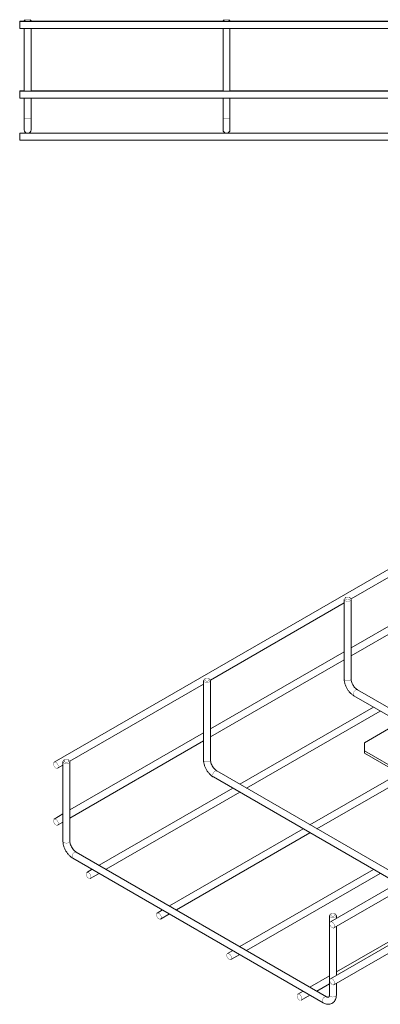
# Model space of a CAD drawing. Header units: millimetres. Extents: x 274 to 1155, y -973 to 508.
# Tile 3 of 5: x 274 to 456, y 13 to 508. Entities that reach past the tile are written whole.
import ezdxf

# ---------------------------------------------------------------- set-up
doc = ezdxf.new("R2010")
doc.units = ezdxf.units.MM
doc.linetypes.add('K5LT32768', pattern=[0])
doc.linetypes.add('K5LT32769', pattern=[0])

msp = doc.modelspace()

# ---------------------------------------------------------------- linework, layer by layer
at = {"color": 7, "linetype": 'K5LT32768', "lineweight": 15}
for p, q in [((276.7345346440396, 507.5667364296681), (274.4845189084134, 507.5667364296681)), ((274.4845189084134, 507.4553502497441), (274.4845189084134, 507.5667364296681)), ((780.4002501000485, 507.4553502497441), (274.4845189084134, 507.4553502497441)), ((274.4845189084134, 503.9553506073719), (274.4845189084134, 507.4553502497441)), ((277.234528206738, 508.3147523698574), (276.7345346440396, 507.8147513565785)), ((277.234528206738, 508.2073373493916), (276.7345346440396, 507.7073363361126)), ((276.7345346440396, 507.8147513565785), (276.7345346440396, 507.7073363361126)), ((276.8415845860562, 507.814408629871), (276.7345346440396, 507.8147513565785)), ((276.7345346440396, 507.7073363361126), (276.7345346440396, 507.4553502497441)), ((280.2345193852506, 507.8147513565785), (279.7345258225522, 508.3147523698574)), ((280.2345193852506, 507.7073363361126), (279.7345258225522, 508.2073373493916)), ((280.2345193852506, 507.8147513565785), (280.1274396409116, 507.814408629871)), ((280.2345193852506, 507.7073363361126), (280.2345193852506, 507.8147513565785)), ((280.2345193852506, 507.4553502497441), (280.2345193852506, 507.7073363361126)), ((376.7345286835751, 507.5667364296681), (280.2345193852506, 507.5667364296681)), ((377.2345222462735, 508.3147523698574), (376.7345286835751, 507.8147513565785)), ((377.2345222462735, 508.2073373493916), (376.7345286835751, 507.7073363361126)), ((376.7345286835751, 507.8147513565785), (376.7345286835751, 507.7073363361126)), ((376.8415935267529, 507.814408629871), (376.7345286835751, 507.8147513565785)), ((376.7345286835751, 507.7073363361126), (376.7345286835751, 507.4553502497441)), ((380.2345283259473, 507.8147513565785), (379.7345198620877, 508.3147523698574)), ((380.2345283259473, 507.7073363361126), (379.7345198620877, 508.2073373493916)), ((380.2345283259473, 507.8147513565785), (380.1274485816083, 507.814408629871)), ((380.2345283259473, 507.7073363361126), (380.2345283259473, 507.8147513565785)), ((380.2345283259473, 507.4553502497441), (380.2345283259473, 507.7073363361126)), ((476.7345227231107, 507.5667364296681), (380.2345283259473, 507.5667364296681)), ((274.4845189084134, 503.9553506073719), (780.4002501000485, 503.9553506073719)), ((276.7345346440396, 503.9553506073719), (276.7345346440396, 472.4553538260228)), ((280.2345193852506, 472.4553538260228), (280.2345193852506, 503.9553506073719)), ((376.7345286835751, 503.9553506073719), (376.7345286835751, 472.4553538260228)), ((380.2345283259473, 472.4553538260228), (380.2345283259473, 503.9553506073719)), ((276.7345346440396, 472.5667400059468), (274.4845189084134, 472.5667400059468)), ((274.4845189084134, 472.4553538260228), (274.4845189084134, 472.5667400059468)), ((780.4002501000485, 472.4553538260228), (274.4845189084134, 472.4553538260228)), ((274.4845189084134, 468.9553541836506), (274.4845189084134, 472.4553538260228)), ((376.7345286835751, 472.5667400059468), (280.2345193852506, 472.5667400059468)), ((476.7345227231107, 472.5667400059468), (380.2345283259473, 472.5667400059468)), ((274.4845189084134, 468.9553541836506), (780.4002501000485, 468.9553541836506)), ((276.7345346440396, 468.9553541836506), (276.7345346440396, 458.7393415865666)), ((280.2345193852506, 458.7393415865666), (280.2345193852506, 468.9553541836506)), ((376.7345286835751, 468.9553541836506), (376.7345286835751, 458.7393415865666)), ((380.2345283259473, 458.7393415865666), (380.2345283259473, 468.9553541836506)), ((276.7345346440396, 458.7393415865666), (276.7345346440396, 452.9926007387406)), ((280.2345193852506, 452.9926007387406), (280.2345193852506, 458.7393415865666)), ((376.7345286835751, 458.7393415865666), (376.7345286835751, 452.9926007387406)), ((380.2345283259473, 452.9926007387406), (380.2345283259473, 458.7393415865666)), ((277.9217399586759, 451.3355655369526), (274.4845189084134, 451.3355655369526)), ((274.4845189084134, 451.3072235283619), (274.4845189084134, 451.3355655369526)), ((278.0133522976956, 451.3072235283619), (274.4845189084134, 451.3072235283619)), ((274.4845189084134, 451.2788815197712), (274.4845189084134, 451.3072235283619)), ((278.1300283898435, 451.2788815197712), (274.4845189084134, 451.2788815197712)), ((274.4845189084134, 451.2505395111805), (274.4845189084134, 451.2788815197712)), ((278.318021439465, 451.2505395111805), (274.4845189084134, 451.2505395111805)), ((274.4845189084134, 449.4995450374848), (274.4845189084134, 451.2505395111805)), ((378.3180303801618, 451.2505395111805), (278.6510027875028, 451.2505395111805)), ((378.1300373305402, 451.2788815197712), (278.8390256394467, 451.2788815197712)), ((378.0133463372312, 451.3072235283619), (278.9557017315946, 451.3072235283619)), ((377.9217339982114, 451.3355655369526), (279.0473140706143, 451.3355655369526)), ((478.3180318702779, 451.2505395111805), (378.6510117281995, 451.2505395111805)), ((478.1300313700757, 451.2788815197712), (378.8390196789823, 451.2788815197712)), ((478.0133478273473, 451.3072235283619), (378.9556957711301, 451.3072235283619)), ((477.9217280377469, 451.3355655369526), (379.0473230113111, 451.3355655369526)), ((274.4845189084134, 447.7505398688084), (274.4845189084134, 449.4995450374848)), ((274.4845189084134, 447.7505398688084), (525.8823595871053, 447.7505398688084)), ((649.3932951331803, 341.2104616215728), (291.8153651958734, 134.7851165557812)), ((788.4972775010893, 260.9983636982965), (430.761823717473, 54.48208205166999)), ((432.511681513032, 51.45091055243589), (790.2491161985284, 257.9683357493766)), ((441.1320031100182, 216.9424396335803), (508.3755419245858, 255.7613083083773)), ((788.4832485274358, 232.4275430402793), (430.7477947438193, 25.91126139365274)), ((432.4976525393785, 22.88008989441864), (790.2350872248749, 229.3975150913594)), ((508.3634968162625, 231.232976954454), (441.1538141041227, 192.4336529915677)), ((441.1518332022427, 188.391160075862), (508.3615175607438, 227.1904849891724)), ((370.4213239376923, 176.1220334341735), (437.6648663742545, 214.9409041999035)), ((437.6657567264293, 216.7463031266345), (437.6461268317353, 176.773272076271)), ((438.5329281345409, 217.6649323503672), (438.1795215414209, 217.4613049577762)), ((440.6526933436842, 217.4600913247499), (440.2994764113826, 217.6640654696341)), ((441.1461275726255, 176.7715565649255), (441.1657574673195, 216.744587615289)), ((437.6528176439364, 190.4125707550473), (370.4431349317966, 151.6132467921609)), ((370.4411540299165, 147.5707538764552), (437.6508420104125, 186.3700808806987)), ((299.7106500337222, 135.301630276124), (366.9541872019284, 174.1204980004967)), ((366.9550828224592, 175.9258999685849), (366.9354529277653, 135.9528689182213)), ((367.8222542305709, 176.8445291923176), (367.4688423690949, 176.6408987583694)), ((369.9420194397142, 176.6396881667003), (369.5887972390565, 176.8436592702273)), ((370.4354536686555, 135.9511534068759), (370.4550835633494, 175.9241844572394)), ((538.624844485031, 116.7500789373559), (444.3353637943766, 171.243956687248)), ((442.5840041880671, 168.2136488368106), (535.1255444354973, 114.7299763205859)), ((452.3328494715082, 162.5793792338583), (385.1214703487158, 123.7790759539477)), ((388.6197746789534, 121.7572546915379), (455.8311590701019, 160.5575610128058)), ((366.9421437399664, 149.5921675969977), (299.7324610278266, 110.7928436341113)), ((447.9286197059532, 144.6153416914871), (459.9819914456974, 151.5736050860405)), ((299.7304695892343, 106.7503446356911), (366.9401628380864, 145.5496746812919)), ((447.9286197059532, 144.6153416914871), (447.9286144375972, 140.5333019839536)), ((487.6881864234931, 142.1460352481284), (420.4768073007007, 103.3457319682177)), ((423.9751010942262, 101.3239167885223), (491.1864854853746, 140.1242231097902)), ((466.4115774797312, 129.8633145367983), (447.9286144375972, 140.5333019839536)), ((447.9286144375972, 140.5333019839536), (447.9286144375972, 139.3084907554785)), ((465.350741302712, 129.2509109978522), (447.9286144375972, 139.3084907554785)), ((296.244398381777, 135.1054907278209), (296.2247684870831, 95.13245967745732)), ((297.1115803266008, 136.0241260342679), (296.7581684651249, 135.8204956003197)), ((299.231334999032, 135.8192789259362), (298.8781233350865, 136.0232561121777)), ((299.7247797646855, 95.13075024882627), (299.7444096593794, 135.1037812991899)), ((293.5652180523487, 131.7539479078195), (296.2435027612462, 133.3000887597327)), ((467.9141653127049, 75.92967273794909), (373.6246846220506, 130.4235504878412)), ((371.873325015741, 127.3932426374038), (464.4148652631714, 73.9095701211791)), ((381.6221755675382, 121.7589760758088), (314.4107964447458, 82.95867279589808)), ((317.9091007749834, 80.93685153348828), (385.1204798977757, 119.737154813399)), ((296.2314698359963, 108.771764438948), (291.8013302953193, 106.2142993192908)), ((293.5511936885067, 103.1831245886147), (296.2294783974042, 104.7292654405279)), ((416.9775125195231, 101.3256320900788), (349.7661333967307, 62.52532881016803)), ((353.2644271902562, 60.50351363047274), (420.4758063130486, 99.30381691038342)), ((428.7789936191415, 16.86045076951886), (302.9140107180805, 89.60314732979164)), ((301.162651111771, 86.57283947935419), (427.0276432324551, 13.83013455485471)), ((310.911491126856, 80.93856683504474), (308.2330589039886, 79.39234082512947)), ((452.3328442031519, 80.89229114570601), (385.1214650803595, 42.09198786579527)), ((309.9829222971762, 76.36116609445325), (314.4097954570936, 78.91674557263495)), ((388.619764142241, 40.07016964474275), (455.8311432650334, 78.87047292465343)), ((346.2668280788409, 60.5052228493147), (343.5883958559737, 58.95899683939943)), ((487.6881758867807, 60.45894715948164), (433.7271969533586, 29.30793708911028)), ((345.3382487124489, 55.92782819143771), (349.7651218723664, 58.4834076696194)), ((430.2411079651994, 57.66312807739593), (430.221480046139, 17.69009284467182)), ((431.1082951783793, 58.58176034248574), (430.7548787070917, 58.37813256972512)), ((433.2280445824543, 58.37691627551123), (432.8748395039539, 58.58088357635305)), ((433.740402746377, 56.20157926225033), (433.7411192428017, 57.66141256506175)), ((433.7263737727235, 27.63075860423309), (433.73841789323, 52.15909446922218)), ((381.6221597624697, 40.07188190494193), (378.9437275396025, 38.52565589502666)), ((380.6935856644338, 35.49448420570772), (385.1204588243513, 38.05006368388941)), ((430.226184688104, 27.28684572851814), (420.4767967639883, 21.65864387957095)), ((423.9750958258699, 19.63682870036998), (430.2242090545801, 23.24436497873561)), ((433.7214919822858, 17.68838303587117), (433.7243889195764, 23.58826772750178)), ((416.9774914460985, 19.63853791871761), (414.2990592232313, 18.09231190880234)), ((416.0489173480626, 15.06114326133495), (420.4757905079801, 17.61672273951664))]:
    msp.add_line(p, q, dxfattribs=at)
at = {"color": 7, "linetype": 'K5LT32768', "const_width": 0.15}
for points in [[(280.2345193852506, 507.7073363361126), (280.1013030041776, 507.7069563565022), (279.7219492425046, 507.7066285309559), (279.154215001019, 507.7064199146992), (278.4845270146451, 507.7063379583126), (277.8148390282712, 507.7064199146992), (277.2470749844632, 507.7066285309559), (276.8677212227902, 507.7069563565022), (276.7345346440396, 507.7073363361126)], [(278.4845270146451, 508.3140445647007), (278.96288409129, 508.3140967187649), (279.3684042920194, 508.3142531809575), (279.6393670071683, 508.314484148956), (279.7345258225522, 508.3147523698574), (279.6393670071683, 508.3150205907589), (279.3684042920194, 508.3152515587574), (278.96288409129, 508.31540802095), (278.4845270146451, 508.3154601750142), (278.0061699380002, 508.31540802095), (277.6006497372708, 508.3152515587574), (277.3296870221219, 508.3150205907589), (277.234528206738, 508.3147523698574), (277.3296870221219, 508.314484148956), (277.6006497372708, 508.3142531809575), (278.0061699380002, 508.3140967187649), (278.4845270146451, 508.3140445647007)], [(278.4845270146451, 508.2066220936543), (278.96288409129, 508.2066816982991), (279.3684042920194, 508.206830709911), (279.6393670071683, 508.2070616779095), (279.7345258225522, 508.207329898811), (279.6393670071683, 508.2076055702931), (279.3684042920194, 508.2078365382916), (278.96288409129, 508.2079855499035), (278.4845270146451, 508.2080451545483), (278.0061699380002, 508.2079855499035), (277.6006497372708, 508.2078365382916), (277.3296870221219, 508.2076055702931), (277.234528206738, 508.207329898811), (277.3296870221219, 508.2070616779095), (277.6006497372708, 508.206830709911), (278.0061699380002, 508.2066816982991), (278.4845270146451, 508.2066220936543)], [(380.2345283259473, 507.7073363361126), (380.1013119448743, 507.7069563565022), (379.7219581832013, 507.7066285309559), (379.1542239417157, 507.7064199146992), (378.4845210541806, 507.7063379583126), (377.8148330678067, 507.7064199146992), (377.2470839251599, 507.7066285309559), (376.867730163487, 507.7069563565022), (376.7345286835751, 507.7073363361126)], [(378.4845210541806, 508.3140445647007), (378.9628781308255, 508.3140967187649), (379.3684132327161, 508.3142531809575), (379.639375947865, 508.314484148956), (379.7345198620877, 508.3147523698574), (379.639375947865, 508.3150205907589), (379.3684132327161, 508.3152515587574), (378.9628781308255, 508.31540802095), (378.4845210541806, 508.3154601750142), (378.0061639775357, 508.31540802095), (377.6006437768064, 508.3152515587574), (377.3296661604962, 508.3150205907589), (377.2345222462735, 508.3147523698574), (377.3296661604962, 508.314484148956), (377.6006437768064, 508.3142531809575), (378.0061639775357, 508.3140967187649), (378.4845210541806, 508.3140445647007)], [(378.4845210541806, 508.2066220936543), (378.9628781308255, 508.2066816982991), (379.3684132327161, 508.206830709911), (379.639375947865, 508.2070616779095), (379.7345198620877, 508.207329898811), (379.639375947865, 508.2076055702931), (379.3684132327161, 508.2078365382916), (378.9628781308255, 508.2079855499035), (378.4845210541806, 508.2080451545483), (378.0061639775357, 508.2079855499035), (377.6006437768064, 508.2078365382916), (377.3296661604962, 508.2076055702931), (377.2345222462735, 508.207329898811), (377.3296661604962, 508.2070616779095), (377.6006437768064, 508.206830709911), (378.0061639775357, 508.2066816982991), (378.4845210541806, 508.2066220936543)], [(440.6531885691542, 217.4598054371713), (441.0325470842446, 217.1317433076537), (441.1657521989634, 216.7448765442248), (441.0325418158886, 216.3580919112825), (440.6531938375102, 216.0302792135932), (440.0854494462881, 215.8113471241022), (439.4157518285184, 215.7346228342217), (438.7460594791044, 215.8117821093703), (438.1783150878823, 216.0310913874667), (437.7989671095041, 216.3591474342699), (437.6657514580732, 216.7460202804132), (437.798961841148, 217.1328049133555), (438.1783203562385, 217.4606115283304), (438.1795215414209, 217.4613049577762)], [(440.2998346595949, 216.6427715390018), (440.5708072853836, 216.8769195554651), (440.665959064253, 217.1531934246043), (440.5708020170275, 217.429531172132), (440.2998346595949, 217.6638586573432), (439.8943029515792, 217.8205037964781), (439.4159572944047, 217.8756193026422), (438.9376063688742, 217.8208171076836), (438.5320693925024, 217.6644366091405), (438.2611073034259, 217.4302825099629), (438.1659555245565, 217.1540086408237), (438.2611020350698, 216.8776769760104), (438.5320693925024, 216.6433494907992), (438.9376011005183, 216.4867043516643), (439.4159572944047, 216.4315827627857), (439.8943082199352, 216.4863849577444), (440.2998346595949, 216.6427715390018)], [(369.9425146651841, 176.6394022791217), (370.3218679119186, 176.3113371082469), (370.4550730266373, 175.924470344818), (370.3218679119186, 175.5376887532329), (369.9425146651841, 175.2098730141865), (369.3747755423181, 174.9909439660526), (368.7050726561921, 174.9142166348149), (368.0353803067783, 174.9913759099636), (367.4676411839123, 175.2106882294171), (367.0882879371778, 175.5387412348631), (366.9550722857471, 175.9256140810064), (367.0882879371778, 176.3124017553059), (367.4676411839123, 176.6402053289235), (367.4688423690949, 176.6408987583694)], [(369.5891554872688, 175.8223653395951), (369.8601281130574, 176.0565133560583), (369.955285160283, 176.3327902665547), (369.8601281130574, 176.6091280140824), (369.5891554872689, 176.8434524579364), (369.1836290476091, 177.0001006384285), (368.7052833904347, 177.0552161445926), (368.2269271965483, 177.0004109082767), (367.8213902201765, 176.8440304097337), (367.5504281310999, 176.609876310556), (367.4552816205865, 176.3336054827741), (367.5504175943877, 176.0572677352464), (367.8213902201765, 175.8229432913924), (368.2269166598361, 175.6662951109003), (368.7052833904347, 175.6111796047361), (369.1836290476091, 175.6659787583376), (369.5891554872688, 175.8223653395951)], [(293.927733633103, 132.5543660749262), (293.8337988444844, 133.1554879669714), (293.5657870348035, 133.7739685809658), (293.1644858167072, 134.3156542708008), (292.6909975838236, 134.6980740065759), (292.2173934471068, 134.8630195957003), (291.8157866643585, 134.7853660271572), (291.5473217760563, 134.4769396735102), (291.4528601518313, 133.9846983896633), (291.5467844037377, 133.3835825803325), (291.8147962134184, 132.7651019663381), (292.216097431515, 132.2234162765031), (292.6895856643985, 131.8409965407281), (293.1631898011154, 131.6760509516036), (293.5647965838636, 131.7537045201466), (293.8332614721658, 132.0621308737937), (293.927733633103, 132.5543660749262)], [(299.2318302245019, 135.8189930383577), (299.6111834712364, 135.4909278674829), (299.7443885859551, 135.104061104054), (299.6111834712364, 134.7172795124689), (299.2318407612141, 134.3894698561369), (298.6641016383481, 134.1705408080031), (297.9943882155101, 134.0938073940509), (297.3246958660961, 134.1709666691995), (296.7569672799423, 134.3902850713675), (296.3776034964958, 134.718331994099), (296.2443878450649, 135.1052048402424), (296.3776140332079, 135.4919985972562), (296.7569672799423, 135.8198021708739), (296.7581684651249, 135.8204956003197)], [(298.8784815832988, 135.0019621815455), (299.1494542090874, 135.2361101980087), (299.2446007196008, 135.5123810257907), (299.1494436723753, 135.7887187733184), (298.8784815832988, 136.0230492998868), (298.4729446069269, 136.1796913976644), (297.9945989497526, 136.2348069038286), (297.5162532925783, 136.1800077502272), (297.1107163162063, 136.0236272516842), (296.8397542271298, 135.7894731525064), (296.7446077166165, 135.5132023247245), (296.8397542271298, 135.2368706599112), (297.1107163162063, 135.0025401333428), (297.5162532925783, 134.8458980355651), (297.9946094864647, 134.7907764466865), (298.472955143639, 134.845575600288), (298.8784815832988, 135.0019621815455)], [(293.9136987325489, 103.9835427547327), (293.8197744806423, 104.5846585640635), (293.5517626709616, 105.2031391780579), (293.1504614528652, 105.7448248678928), (292.6769626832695, 106.1272506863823), (292.2033690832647, 106.2921901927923), (291.8017623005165, 106.2145366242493), (291.5332868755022, 105.9061163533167), (291.4388252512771, 105.4138750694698), (291.5327495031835, 104.812759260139), (291.8007718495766, 104.1942725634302), (292.202073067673, 103.6525868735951), (292.6755613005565, 103.2701671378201), (293.1491654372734, 103.1052276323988), (293.5507722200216, 103.1828751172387), (293.8192371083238, 103.4913014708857), (293.9136987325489, 103.9835427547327)], [(310.3454273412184, 77.16158730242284), (310.2515030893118, 77.7627031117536), (309.9834807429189, 78.38118980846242), (309.5821795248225, 78.9228754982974), (309.108691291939, 79.30529523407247), (308.635087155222, 79.47023778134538), (308.2334803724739, 79.39258725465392), (307.9650154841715, 79.08416090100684), (307.8705538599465, 78.59191961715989), (307.964478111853, 77.99080380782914), (308.2324899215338, 77.37232319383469), (308.6337911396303, 76.83064054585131), (309.107289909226, 76.44821168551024), (309.5808835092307, 76.2832752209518), (309.9824902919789, 76.36092574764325), (310.2509657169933, 76.6693460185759), (310.3454273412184, 77.16158730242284)], [(345.7007537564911, 56.72824939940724), (345.6068295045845, 57.32936520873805), (345.3388176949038, 57.94784278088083), (344.9375164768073, 58.48952847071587), (344.4640282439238, 58.87195124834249), (343.9904241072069, 59.03689379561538), (343.5888173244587, 58.95924326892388), (343.3203524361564, 58.65081691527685), (343.2258802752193, 58.15858171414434), (343.3198150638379, 57.55745982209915), (343.5878268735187, 56.93897920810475), (343.9891280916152, 56.39729351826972), (344.4626163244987, 56.0148737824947), (344.9362204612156, 55.84993123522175), (345.3378272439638, 55.92758176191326), (345.6062921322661, 56.23600811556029), (345.7007537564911, 56.72824939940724)], [(433.2285450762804, 58.37662734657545), (433.6078937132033, 58.04856483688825), (433.7411034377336, 57.66168932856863), (433.6078970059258, 57.27491458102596), (433.2285503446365, 56.94710112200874), (432.6608151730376, 56.72817587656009), (431.9911030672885, 56.65143561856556), (431.321406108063, 56.72860363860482), (430.7536821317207, 56.94791937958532), (430.3743130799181, 57.27596934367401), (430.2411033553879, 57.66283876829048), (430.3743302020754, 58.04963214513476), (430.7536768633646, 58.37743952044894), (430.7548787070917, 58.37813256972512)], [(430.3993160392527, 53.68166540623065), (430.4932416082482, 53.08054883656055), (430.7612567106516, 52.46206632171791), (431.162557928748, 51.92038063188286), (431.6360507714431, 51.5379582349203), (432.109650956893, 51.37301492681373), (432.511256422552, 51.45066925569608), (432.7797265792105, 51.75909256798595), (432.8741891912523, 52.25133328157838), (432.7802632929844, 52.85245004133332), (432.5122485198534, 53.47093236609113), (432.1109469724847, 54.01261824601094), (431.6374541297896, 54.39504064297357), (431.1638539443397, 54.55998395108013), (430.7622484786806, 54.48232962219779), (430.4937783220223, 54.17390630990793), (430.3993160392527, 53.68166540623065)], [(432.8751977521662, 57.55958964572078), (433.1461651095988, 57.79374678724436), (433.2413096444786, 58.0700126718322), (433.1461565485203, 58.34634813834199), (432.8751964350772, 58.58067752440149), (432.4696620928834, 58.73732418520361), (431.991309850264, 58.79244349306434), (431.512962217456, 58.73763939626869), (431.1074305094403, 58.58126194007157), (430.8364631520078, 58.34710479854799), (430.7413186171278, 58.0708389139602), (430.8364717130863, 57.79450344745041), (431.1074311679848, 57.56016835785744), (431.512966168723, 57.40352740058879), (431.9913184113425, 57.34840809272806), (432.4696660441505, 57.40321218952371), (432.8751977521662, 57.55958964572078)], [(378.5812172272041, 37.72523772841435), (378.6751467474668, 37.12411887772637), (378.9431585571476, 36.50563826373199), (379.344459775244, 35.96395257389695), (379.8179532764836, 35.58152979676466), (380.2915521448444, 35.41658724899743), (380.6931589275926, 35.49424081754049), (380.9616290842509, 35.8026641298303), (381.056090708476, 36.2949023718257), (380.9621664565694, 36.89602122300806), (380.6941493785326, 37.51450183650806), (380.2928481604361, 38.0561875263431), (379.8193546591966, 38.43861334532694), (379.3457557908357, 38.60355285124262), (378.9441542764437, 38.52589928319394), (378.6756841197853, 38.21747597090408), (378.5812172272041, 37.72523772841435)], [(430.3852870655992, 25.11083866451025), (430.4792126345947, 24.5097220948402), (430.747227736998, 23.8912395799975), (431.1485289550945, 23.34955389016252), (431.6220224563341, 22.96713111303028), (432.0956219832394, 22.80218818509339), (432.4972274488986, 22.87984251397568), (432.765697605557, 23.18826582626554), (432.8601602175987, 23.68050653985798), (432.7662343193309, 24.28162329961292), (432.4982195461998, 24.90010562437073), (432.0969179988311, 25.4417915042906), (431.6234251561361, 25.82421390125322), (431.1498249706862, 25.98915720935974), (430.7482195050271, 25.91150288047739), (430.4797493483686, 25.60307956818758), (430.3852870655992, 25.11083866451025)], [(416.4114250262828, 15.86155990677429), (416.3174994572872, 16.46267951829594), (416.0494850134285, 17.08115861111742), (415.648182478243, 17.62284506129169), (415.1746916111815, 18.0052693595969), (414.7010901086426, 18.17021038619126), (414.2994859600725, 18.09255833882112), (414.031015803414, 17.78413502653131), (413.936551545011, 17.29189526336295), (414.0304784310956, 16.69077489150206), (414.2984928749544, 16.07229579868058), (414.6997940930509, 15.5306101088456), (415.1732875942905, 15.1481873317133), (415.6468864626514, 14.98324478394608), (416.0484932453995, 15.06089531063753), (416.3169634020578, 15.36931862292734), (416.4114250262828, 15.86155990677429)]]:
    msp.add_lwpolyline(points, dxfattribs=at)
at = {"color": 8, "linetype": 'K5LT32769', "true_color": 0x808080, "const_width": 0.15}
for points in [[(276.7345346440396, 458.7393415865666), (276.8677212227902, 458.7389616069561), (277.2470749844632, 458.7386412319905), (277.8148390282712, 458.7384251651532), (278.4845270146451, 458.7383506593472), (279.154215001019, 458.7384251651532), (279.7219492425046, 458.7386412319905), (280.1013030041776, 458.7389616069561), (280.2345193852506, 458.7393415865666)], [(376.7345286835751, 458.7393415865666), (376.867730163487, 458.7389616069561), (377.2470839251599, 458.7386412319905), (377.8148330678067, 458.7384251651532), (378.4845210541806, 458.7383506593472), (379.1542239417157, 458.7384251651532), (379.7219581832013, 458.7386412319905), (380.1013119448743, 458.7389616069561), (380.2345283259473, 458.7393415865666)], [(441.1461275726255, 176.7715565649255), (441.0129119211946, 176.385060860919), (440.6335639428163, 176.0572481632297), (440.0658195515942, 175.8383160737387), (439.3961219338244, 175.7615917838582), (438.7264295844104, 175.8387510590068), (438.1586851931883, 176.0580603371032), (437.7793372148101, 176.3861163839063), (437.6461215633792, 176.7729892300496), (437.6461268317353, 176.773272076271)], [(444.3353637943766, 171.243956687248), (444.3351846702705, 171.2440570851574), (443.9338781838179, 171.3219752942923), (443.4603846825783, 171.1573430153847), (442.9867858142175, 170.775230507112), (442.5851842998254, 170.2338033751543), (442.316708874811, 169.6154991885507), (442.222252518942, 169.014441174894), (442.3161715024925, 168.522142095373), (442.5840041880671, 168.2136488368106)], [(370.4354536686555, 135.9511534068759), (370.3022380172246, 135.5646577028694), (369.9228847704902, 135.2368419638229), (369.3551456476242, 135.0179129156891), (368.6854427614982, 134.9411855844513), (368.0157504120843, 135.0183448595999), (367.4480112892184, 135.2376571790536), (367.0686580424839, 135.5657101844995), (366.9354423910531, 135.9525830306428), (366.9354529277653, 135.9528689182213)], [(373.6246846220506, 130.4235504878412), (373.6245054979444, 130.4236508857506), (373.2232042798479, 130.5015721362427), (372.7497055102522, 130.3369368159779), (372.2761119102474, 129.9548273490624), (371.8745051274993, 129.4133971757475), (371.6060297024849, 128.7950929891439), (371.511578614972, 128.1940380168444), (371.6054923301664, 127.7017358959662), (371.873325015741, 127.3932426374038)], [(299.7247797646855, 95.13075024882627), (299.5915535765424, 94.74424846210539), (299.2122108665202, 94.41643880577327), (298.6444717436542, 94.19750975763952), (297.9747583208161, 94.12077634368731), (297.3050659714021, 94.19793561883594), (296.7373373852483, 94.41725402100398), (296.3579736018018, 94.74530094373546), (296.2247579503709, 95.13217378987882), (296.2247684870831, 95.13245967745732)], [(302.9140107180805, 89.60314732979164), (302.9138210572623, 89.60324164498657), (302.5125198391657, 89.68116289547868), (302.0390316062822, 89.51653365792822), (301.5654380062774, 89.13442419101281), (301.1638206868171, 88.5929879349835), (300.8953452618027, 87.97468374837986), (300.800904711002, 87.37363485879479), (300.8948078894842, 86.8813266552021), (301.162651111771, 86.57283947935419)], [(428.7788039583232, 16.86055421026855), (428.3775066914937, 16.93846405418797), (427.9040197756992, 16.77383405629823), (427.4304248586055, 16.39172534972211), (427.0288035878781, 15.85029137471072), (426.7603321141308, 15.23198490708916), (426.6658862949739, 14.63093905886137), (426.7597947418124, 14.13862781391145), (427.0278118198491, 13.83002807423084), (427.0281476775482, 13.82983716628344)], [(430.221480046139, 17.69009284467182), (430.2214754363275, 17.68980353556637), (430.3546851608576, 17.30293411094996), (430.7340548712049, 16.97488376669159), (431.3017781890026, 16.75556840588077), (431.9714751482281, 16.6784064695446), (432.6411872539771, 16.75514064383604), (433.2089224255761, 16.97407197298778), (433.5882690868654, 17.30187934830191), (433.7214919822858, 17.68838303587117)]]:
    msp.add_lwpolyline(points, dxfattribs=at)
at = {"color": 7, "linetype": 'K5LT32768', "lineweight": 15}
for centre in [(278.4845224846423, 452.9926006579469), (378.4845224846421, 452.9926006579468)]:
    msp.add_arc(centre, 1.749999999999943, 180, 0, dxfattribs=at)
for points, knots in [([(437.6461268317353, 176.773272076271), (437.6539664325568, 176.5192942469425), (437.6759906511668, 175.8057804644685), (437.9104342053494, 174.586759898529), (438.4010804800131, 173.1550464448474), (439.0988376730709, 171.7735714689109), (439.970558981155, 170.4957812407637), (440.9893945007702, 169.3741705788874), (441.8848352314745, 168.6389211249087), (442.4329658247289, 168.3055185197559), (442.5840041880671, 168.2136488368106)], [0, 0, 0, 0, 0.07968971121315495, 0.2238766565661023, 0.3675305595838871, 0.5106915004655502, 0.6539811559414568, 0.7982154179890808, 0.9443978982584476, 1, 1, 1, 1]), ([(444.3353637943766, 171.243956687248), (444.2198688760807, 171.3155458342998), (443.8815545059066, 171.5252488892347), (443.2708464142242, 172.053003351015), (442.5751264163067, 172.8663888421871), (441.9645793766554, 173.8298166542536), (441.4979142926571, 174.8612900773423), (441.2195922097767, 175.8443065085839), (441.1486311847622, 176.4633825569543), (441.1464034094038, 176.7376033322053), (441.1461275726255, 176.7715565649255)], [0, 0, 0, 0, 0.0768520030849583, 0.225119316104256, 0.3767320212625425, 0.5310206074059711, 0.6861699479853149, 0.8397958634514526, 0.9801639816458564, 1, 1, 1, 1]), ([(366.9354529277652, 135.9528689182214), (366.9432904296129, 135.698889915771), (366.9653087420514, 134.9853731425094), (367.1997557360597, 133.7663540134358), (367.6904017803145, 132.3346405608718), (368.3881559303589, 130.9531636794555), (369.2598896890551, 129.675381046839), (370.2787096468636, 128.5537604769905), (371.1741656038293, 127.8185212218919), (371.7222888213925, 127.4851136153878), (371.873325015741, 127.3932426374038)], [0, 0, 0, 0, 0.07968976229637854, 0.2238767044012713, 0.3675306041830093, 0.5106915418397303, 0.653981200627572, 0.7982154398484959, 0.9443979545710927, 1, 1, 1, 1]), ([(373.6246846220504, 130.4235504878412), (373.5091896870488, 130.4951396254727), (373.1708752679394, 130.704842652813), (372.560167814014, 131.2325974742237), (371.8644450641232, 132.045981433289), (371.2539084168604, 133.0094151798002), (370.7872360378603, 134.0408847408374), (370.5089016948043, 135.0238925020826), (370.4379576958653, 135.6429800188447), (370.4357295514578, 135.9172002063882), (370.4354536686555, 135.9511534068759)], [0, 0, 0, 0, 0.07685201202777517, 0.2251193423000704, 0.3767320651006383, 0.5310206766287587, 0.6861700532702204, 0.8397960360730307, 0.9801639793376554, 1, 1, 1, 1]), ([(296.2247684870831, 95.13245967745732), (296.2326106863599, 94.87848327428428), (296.2546422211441, 94.16497297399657), (296.4890653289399, 92.94594205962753), (296.9797188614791, 91.51423207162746), (297.6774712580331, 90.13275435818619), (298.5492046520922, 88.85497137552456), (299.5680278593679, 87.73335306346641), (300.4634739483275, 86.99810659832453), (301.0116109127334, 86.66470808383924), (301.162651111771, 86.57283947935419)], [0, 0, 0, 0, 0.07968965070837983, 0.223876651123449, 0.3675305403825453, 0.5106914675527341, 0.6539811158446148, 0.7982153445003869, 0.9443978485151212, 1, 1, 1, 1]), ([(302.9140107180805, 89.60314732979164), (302.798515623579, 89.67473638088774), (302.4602007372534, 89.88443915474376), (301.8494994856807, 90.41219718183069), (301.1537506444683, 91.2255668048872), (300.5432470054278, 92.18901963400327), (300.0765329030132, 93.22046273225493), (299.7982674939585, 94.20351669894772), (299.7272487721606, 94.82255232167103), (299.7250517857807, 95.09679476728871), (299.7247797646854, 95.13075024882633)], [0, 0, 0, 0, 0.07685201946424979, 0.2251193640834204, 0.3767320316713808, 0.5310206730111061, 0.68617010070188, 0.8397959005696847, 0.9801642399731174, 1, 1, 1, 1]), ([(427.0276432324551, 13.83013455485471), (427.2507554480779, 13.71059548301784), (427.8427932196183, 13.39339346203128), (428.8226932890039, 13.08810184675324), (429.9338629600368, 12.99824672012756), (431.0108464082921, 13.19474121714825), (431.9832329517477, 13.68916567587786), (432.7707280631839, 14.45214539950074), (433.3205021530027, 15.39533066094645), (433.6597387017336, 16.47700291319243), (433.7007204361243, 17.28091904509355), (433.7214919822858, 17.68838303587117)], [0, 0, 0, 0, 0.07384422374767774, 0.195948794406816, 0.3110340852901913, 0.420865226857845, 0.5391220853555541, 0.6522512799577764, 0.7643000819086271, 0.8805357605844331, 1, 1, 1, 1]), ([(430.221480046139, 17.69009284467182), (430.217326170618, 17.56639239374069), (430.2053324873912, 17.20922617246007), (430.0886202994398, 16.79540779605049), (429.9439398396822, 16.59084945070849), (429.9022187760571, 16.57170621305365), (429.7953743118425, 16.5276057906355), (429.4301641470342, 16.55990278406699), (429.0381155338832, 16.71374252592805), (428.8085320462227, 16.84372686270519), (428.7789936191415, 16.86045076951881)], [0, 0, 0, 0, 0.07762917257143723, 0.2241424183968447, 0.3733220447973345, 0.5367319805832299, 0.6972853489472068, 0.839573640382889, 0.9793593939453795, 1, 1, 1, 1])]:
    msp.add_open_spline(points, degree=3, knots=knots, dxfattribs=at)

doc.saveas('drawing.dxf')
